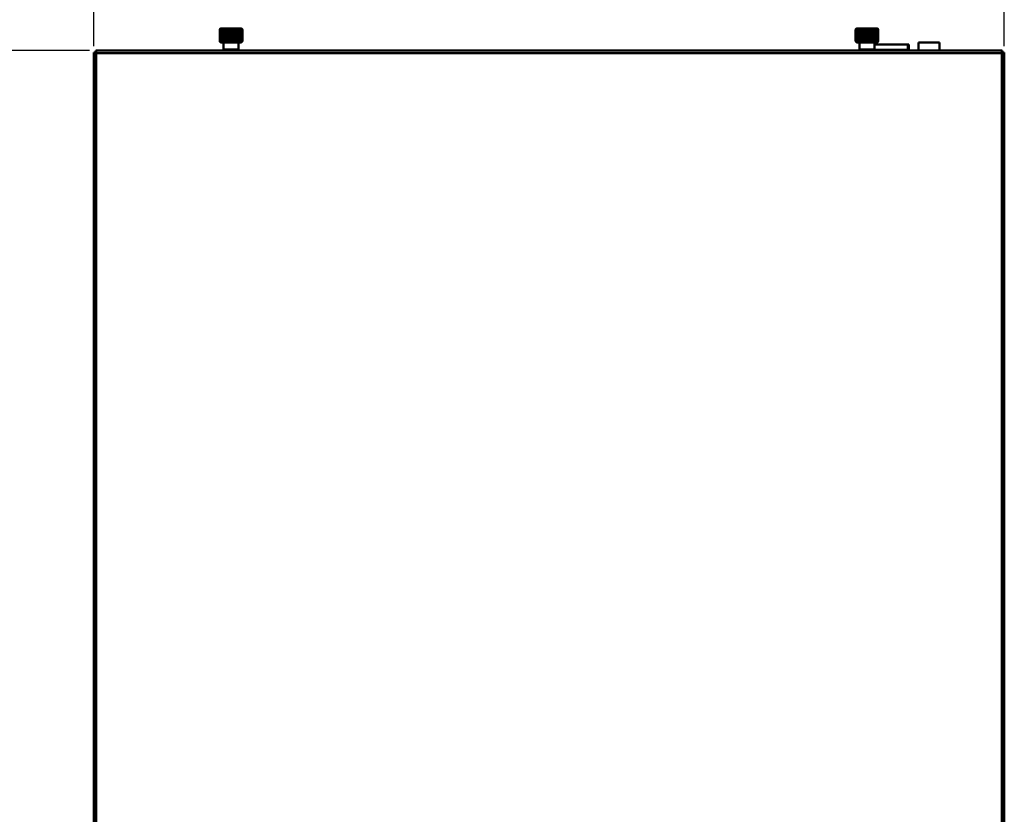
# Model space of a CAD drawing. Header units: millimetres. Extents: x 6596 to 7860, y -415 to 716.
# Tile 21 of 56: x 7026 to 7491, y -40 to 335. Entities that reach past the tile are written whole.
import ezdxf

# ---------------------------------------------------------------- set-up
doc = ezdxf.new("R2010")
doc.units = ezdxf.units.MM
doc.header["$LTSCALE"] = 81.675
doc.header["$PDMODE"] = 3
doc.header["$PDSIZE"] = 8
doc.layers.get('0').update_dxf_attribs({"linetype": 'CONTINUOUS'})
doc.layers.get('Defpoints').update_dxf_attribs({"linetype": 'CONTINUOUS'})
doc.layers.add('标注', color=4, linetype='CONTINUOUS', lineweight=13)
doc.layers.add('标注 @ 1', color=4, linetype='CONTINUOUS', lineweight=13)
doc.styles.get("Standard").update_dxf_attribs({"font": 'simfang_0.ttf'})
doc.dimstyles.new('18', dxfattribs={"dimscale": 0, "dimtxt": 18, "dimasz": 20, "dimexe": 2, "dimexo": 3, "dimgap": 3, "dimtad": 1, "dimtoh": 1, "dimdec": 1, "dimdsep": 46, "dimtxsty": 'Standard', "dimcen": 2.5, "dimclrd": 256, "dimclre": 4, "dimclrt": 256, "dimadec": 0, "dimazin": 0, "dimtfac": 1, "dimtdec": 1, "dimtmove": 0, "dimatfit": 3, "dimfxl": 5, "dimlwd": 25, "dimlwe": 25, "dimarcsym": 1})

# ---------------------------------------------------------------- blocks, each defined once
blk = doc.blocks.new('*D98')
at = {"layer": 'Defpoints', "color": 0, "transparency": 16777216}
for p in [(6991.2, 320.12), (7062.22, 320.12), (7034.87, -131.88)]:
    blk.add_point(p, dxfattribs=at)
at = {"layer": '标注', "color": 4, "linetype": 'Continuous', "lineweight": 25, "transparency": 16777216}
for p, q in [((7059.22, 320.12), (6989.2, 320.12)), ((7031.87, -131.88), (6989.2, -131.88))]:
    blk.add_line(p, q, dxfattribs=at)
at = {"layer": '标注', "linetype": 'Continuous', "lineweight": 25, "transparency": 16777216}
blk.add_line((6991.2, -111.88), (6991.2, 300.12), dxfattribs=at)
at = {"layer": '标注', "transparency": 16777216}
for points in [[(6987.86, 300.12), (6994.53, 300.12), (6991.2, 320.12)], [(6987.86, -111.88), (6994.53, -111.88), (6991.2, -131.88)]]:
    blk.add_solid(points, dxfattribs=at)
at = {"layer": '标注', "transparency": 16777216, "insert": (6979.09, 72.31), "char_height": 18, "attachment_point": 5, "rotation": 90}
blk.add_mtext('452', dxfattribs=at)
blk = doc.blocks.new('*D101')
at = {"layer": 'Defpoints', "color": 0, "transparency": 16777216}
for p in [(7490.82, 359.67), (7061.22, 319.12), (7490.82, 319.12)]:
    blk.add_point(p, dxfattribs=at)
at = {"layer": '标注', "color": 4, "linetype": 'Continuous', "lineweight": 25, "transparency": 16777216}
for p, q in [((7061.22, 322.12), (7061.22, 361.67)), ((7490.82, 322.12), (7490.82, 361.67))]:
    blk.add_line(p, q, dxfattribs=at)
at = {"layer": '标注', "linetype": 'Continuous', "lineweight": 25, "transparency": 16777216}
blk.add_line((7081.22, 359.67), (7470.82, 359.67), dxfattribs=at)
at = {"layer": '标注', "transparency": 16777216}
for points in [[(7081.22, 363.01), (7081.22, 356.34), (7061.22, 359.67)], [(7470.82, 363.01), (7470.82, 356.34), (7490.82, 359.67)]]:
    blk.add_solid(points, dxfattribs=at)
at = {"layer": '标注', "transparency": 16777216, "insert": (7276, 371.83), "char_height": 18, "attachment_point": 5}
blk.add_mtext('429.6', dxfattribs=at)

msp = doc.modelspace()

# ---------------------------------------------------------------- linework, layer by layer
at = {"linetype": 'Continuous', "lineweight": 50}
for p, q in [((7120.71, 330.11), (7120.66, 330.05)), ((7120.71, 330.11), (7120.66, 330.05)), ((7120.66, 324.45), (7120.66, 330.05)), ((7120.69, 330.05), (7120.66, 330.05)), ((7120.69, 330.05), (7120.69, 324.45)), ((7120.78, 324.45), (7120.78, 330.05)), ((7120.89, 330.05), (7120.78, 330.05)), ((7120.89, 330.05), (7120.89, 324.45)), ((7121.08, 330.49), (7121.01, 330.41)), ((7121.08, 330.49), (7121.01, 330.41)), ((7121.38, 330.49), (7121.06, 330.05)), ((7121.06, 324.45), (7121.06, 330.05)), ((7121.25, 330.05), (7121.06, 330.05)), ((7121.15, 330.55), (7121.08, 330.49)), ((7121.16, 330.49), (7121.09, 330.41)), ((7121.16, 330.49), (7121.09, 330.41)), ((7130.89, 330.55), (7121.15, 330.55)), ((7121.25, 330.05), (7121.25, 324.45)), ((7121.75, 330.49), (7121.5, 330.05)), ((7121.5, 324.45), (7121.5, 330.05)), ((7121.75, 330.05), (7121.5, 330.05)), ((7121.75, 330.05), (7121.75, 324.45)), ((7122.24, 330.49), (7122.07, 330.05)), ((7122.07, 324.45), (7122.07, 330.05)), ((7122.38, 330.05), (7122.07, 330.05)), ((7122.38, 330.05), (7122.38, 324.45)), ((7122.76, 324.45), (7122.76, 330.05)), ((7123.12, 330.05), (7122.76, 330.05)), ((7123.12, 330.05), (7123.12, 324.45)), ((7123.55, 324.02), (7123.55, 330.49)), ((7123.95, 330.05), (7123.55, 330.05)), ((7123.95, 330.05), (7124.33, 330.49)), ((7123.95, 330.05), (7123.95, 324.45)), ((7124.33, 324.02), (7124.33, 330.49)), ((7124.42, 324.45), (7124.42, 330.05)), ((7124.84, 330.05), (7124.42, 330.05)), ((7124.84, 330.05), (7125.16, 330.49)), ((7124.84, 330.05), (7124.84, 324.45)), ((7125.16, 324.02), (7125.16, 330.49)), ((7125.16, 330.49), (7125.33, 330.05)), ((7125.33, 324.45), (7125.33, 330.05)), ((7125.77, 330.05), (7125.33, 330.05)), ((7125.77, 330.05), (7126.02, 330.49)), ((7125.77, 330.05), (7125.77, 324.45)), ((7126.02, 324.02), (7126.02, 330.49)), ((7126.02, 330.49), (7126.27, 330.05)), ((7126.27, 324.45), (7126.27, 330.05)), ((7126.71, 330.05), (7126.27, 330.05)), ((7126.71, 330.05), (7126.88, 330.49)), ((7126.71, 330.05), (7126.71, 324.45)), ((7126.88, 324.02), (7126.88, 330.49)), ((7126.88, 330.49), (7127.19, 330.05)), ((7127.19, 324.45), (7127.19, 330.05)), ((7127.62, 330.05), (7127.19, 330.05)), ((7127.62, 330.05), (7127.62, 324.45)), ((7127.71, 324.02), (7127.71, 330.49)), ((7127.71, 330.49), (7128.09, 330.05)), ((7128.09, 324.45), (7128.09, 330.05)), ((7128.49, 330.05), (7128.09, 330.05)), ((7128.49, 324.02), (7128.49, 330.49)), ((7128.92, 324.45), (7128.92, 330.05)), ((7129.28, 330.05), (7128.92, 330.05)), ((7129.28, 330.05), (7129.28, 324.45)), ((7129.66, 324.45), (7129.66, 330.05)), ((7129.97, 330.05), (7129.66, 330.05)), ((7129.97, 330.05), (7129.8, 330.49)), ((7129.97, 330.05), (7129.97, 324.45)), ((7130.54, 330.05), (7130.29, 330.49)), ((7130.29, 324.45), (7130.29, 330.05)), ((7130.54, 330.05), (7130.29, 330.05)), ((7130.54, 330.05), (7130.54, 324.45)), ((7130.97, 330.05), (7130.66, 330.49)), ((7130.79, 324.45), (7130.79, 330.05)), ((7130.97, 330.05), (7130.79, 330.05)), ((7130.95, 330.41), (7130.88, 330.49)), ((7130.95, 330.41), (7130.88, 330.49)), ((7130.89, 330.55), (7130.95, 330.49)), ((7130.95, 330.49), (7131.03, 330.41)), ((7130.95, 330.49), (7131.03, 330.41)), ((7130.97, 330.05), (7130.97, 324.45)), ((7131.14, 324.45), (7131.14, 330.05)), ((7131.26, 330.05), (7131.14, 330.05)), ((7131.26, 330.05), (7131.26, 324.45)), ((7131.38, 330.05), (7131.33, 330.11)), ((7131.38, 330.05), (7131.33, 330.11)), ((7131.34, 324.45), (7131.34, 330.05)), ((7131.38, 330.05), (7131.34, 330.05)), ((7131.38, 330.05), (7131.38, 324.45)), ((7420.71, 330.11), (7420.66, 330.05)), ((7420.71, 330.11), (7420.66, 330.05)), ((7420.66, 324.45), (7420.66, 330.05)), ((7420.69, 330.05), (7420.66, 330.05)), ((7420.69, 330.05), (7420.69, 324.45)), ((7420.78, 324.45), (7420.78, 330.05)), ((7420.89, 330.05), (7420.78, 330.05)), ((7420.89, 330.05), (7420.89, 324.45)), ((7421.08, 330.49), (7421.01, 330.41)), ((7421.08, 330.49), (7421.01, 330.41)), ((7421.38, 330.49), (7421.06, 330.05)), ((7421.06, 324.45), (7421.06, 330.05)), ((7421.25, 330.05), (7421.06, 330.05)), ((7421.15, 330.55), (7421.08, 330.49)), ((7421.16, 330.49), (7421.09, 330.41)), ((7421.16, 330.49), (7421.09, 330.41)), ((7430.89, 330.55), (7421.15, 330.55)), ((7421.25, 330.05), (7421.25, 324.45)), ((7421.75, 330.49), (7421.5, 330.05)), ((7421.5, 324.45), (7421.5, 330.05)), ((7421.75, 330.05), (7421.5, 330.05)), ((7421.75, 330.05), (7421.75, 324.45)), ((7422.24, 330.49), (7422.07, 330.05)), ((7422.07, 324.45), (7422.07, 330.05)), ((7422.38, 330.05), (7422.07, 330.05)), ((7422.38, 330.05), (7422.38, 324.45)), ((7422.76, 324.45), (7422.76, 330.05)), ((7423.12, 330.05), (7422.76, 330.05)), ((7423.12, 330.05), (7423.12, 324.45)), ((7423.55, 324.02), (7423.55, 330.49)), ((7423.95, 330.05), (7423.55, 330.05)), ((7423.95, 330.05), (7424.33, 330.49)), ((7423.95, 330.05), (7423.95, 324.45)), ((7424.33, 324.02), (7424.33, 330.49)), ((7424.42, 324.45), (7424.42, 330.05)), ((7424.84, 330.05), (7424.42, 330.05)), ((7424.84, 330.05), (7425.16, 330.49)), ((7424.84, 330.05), (7424.84, 324.45)), ((7425.16, 324.02), (7425.16, 330.49)), ((7425.16, 330.49), (7425.33, 330.05)), ((7425.33, 324.45), (7425.33, 330.05)), ((7425.77, 330.05), (7425.33, 330.05)), ((7425.77, 330.05), (7426.02, 330.49)), ((7425.77, 330.05), (7425.77, 324.45)), ((7426.02, 324.02), (7426.02, 330.49)), ((7426.02, 330.49), (7426.27, 330.05)), ((7426.27, 324.45), (7426.27, 330.05)), ((7426.71, 330.05), (7426.27, 330.05)), ((7426.71, 330.05), (7426.88, 330.49)), ((7426.71, 330.05), (7426.71, 324.45)), ((7426.88, 324.02), (7426.88, 330.49)), ((7426.88, 330.49), (7427.19, 330.05)), ((7427.19, 324.45), (7427.19, 330.05)), ((7427.62, 330.05), (7427.19, 330.05)), ((7427.62, 330.05), (7427.62, 324.45)), ((7427.71, 324.02), (7427.71, 330.49)), ((7427.71, 330.49), (7428.09, 330.05)), ((7428.09, 324.45), (7428.09, 330.05)), ((7428.49, 330.05), (7428.09, 330.05)), ((7428.49, 324.02), (7428.49, 330.49)), ((7428.92, 324.45), (7428.92, 330.05)), ((7429.28, 330.05), (7428.92, 330.05)), ((7429.28, 330.05), (7429.28, 324.45)), ((7429.66, 324.45), (7429.66, 330.05)), ((7429.97, 330.05), (7429.66, 330.05)), ((7429.97, 330.05), (7429.8, 330.49)), ((7429.97, 330.05), (7429.97, 324.45)), ((7430.54, 330.05), (7430.29, 330.49)), ((7430.29, 324.45), (7430.29, 330.05)), ((7430.54, 330.05), (7430.29, 330.05)), ((7430.54, 330.05), (7430.54, 324.45)), ((7430.97, 330.05), (7430.66, 330.49)), ((7430.79, 324.45), (7430.79, 330.05)), ((7430.97, 330.05), (7430.79, 330.05)), ((7430.95, 330.41), (7430.88, 330.49)), ((7430.95, 330.41), (7430.88, 330.49)), ((7430.89, 330.55), (7430.95, 330.49)), ((7430.95, 330.49), (7431.03, 330.41)), ((7430.95, 330.49), (7431.03, 330.41)), ((7430.97, 330.05), (7430.97, 324.45)), ((7431.14, 324.45), (7431.14, 330.05)), ((7431.26, 330.05), (7431.14, 330.05)), ((7431.26, 330.05), (7431.26, 324.45)), ((7431.38, 330.05), (7431.33, 330.11)), ((7431.38, 330.05), (7431.33, 330.11)), ((7431.34, 324.45), (7431.34, 330.05)), ((7431.38, 330.05), (7431.34, 330.05)), ((7431.38, 330.05), (7431.38, 324.45)), ((7120.66, 324.45), (7120.69, 324.45)), ((7120.78, 324.45), (7120.89, 324.45)), ((7121.15, 324.03), (7120.78, 324.45)), ((7121.06, 324.45), (7121.25, 324.45)), ((7121.38, 324.02), (7121.06, 324.45)), ((7121.15, 323.95), (7121.07, 324.03)), ((7121.07, 324.03), (7121.08, 324.02)), ((7121.16, 324.02), (7121.15, 324.03)), ((7121.15, 323.95), (7130.89, 323.95)), ((7121.5, 324.45), (7121.75, 324.45)), ((7121.75, 324.02), (7121.5, 324.45)), ((7122.07, 324.45), (7122.38, 324.45)), ((7122.24, 324.02), (7122.07, 324.45)), ((7122.47, 320.52), (7122.27, 320.32)), ((7122.47, 320.52), (7122.47, 323.95)), ((7122.47, 320.52), (7129.57, 320.52)), ((7122.76, 324.45), (7123.12, 324.45)), ((7123.55, 324.45), (7123.95, 324.45)), ((7123.95, 324.45), (7124.33, 324.02)), ((7124.42, 324.45), (7124.84, 324.45)), ((7124.84, 324.45), (7125.16, 324.02)), ((7125.16, 324.02), (7125.33, 324.45)), ((7125.33, 324.45), (7125.77, 324.45)), ((7125.77, 324.45), (7126.02, 324.02)), ((7126.02, 324.02), (7126.27, 324.45)), ((7126.27, 324.45), (7126.71, 324.45)), ((7126.71, 324.45), (7126.88, 324.02)), ((7126.88, 324.02), (7127.19, 324.45)), ((7127.19, 324.45), (7127.62, 324.45)), ((7127.71, 324.02), (7128.09, 324.45)), ((7128.09, 324.45), (7128.49, 324.45)), ((7128.92, 324.45), (7129.28, 324.45)), ((7129.57, 320.52), (7129.57, 323.95)), ((7129.57, 320.52), (7129.77, 320.32)), ((7129.66, 324.45), (7129.97, 324.45)), ((7129.97, 324.45), (7129.8, 324.02)), ((7130.29, 324.45), (7130.54, 324.45)), ((7130.54, 324.45), (7130.29, 324.02)), ((7130.97, 324.45), (7130.66, 324.02)), ((7130.79, 324.45), (7130.97, 324.45)), ((7130.89, 324.03), (7130.88, 324.02)), ((7131.26, 324.45), (7130.89, 324.03)), ((7130.89, 323.95), (7130.97, 324.03)), ((7130.95, 324.02), (7130.97, 324.03)), ((7131.14, 324.45), (7131.26, 324.45)), ((7131.34, 324.45), (7131.38, 324.45)), ((7420.66, 324.45), (7420.69, 324.45)), ((7420.78, 324.45), (7420.89, 324.45)), ((7421.15, 324.03), (7420.78, 324.45)), ((7421.06, 324.45), (7421.25, 324.45)), ((7421.38, 324.02), (7421.06, 324.45)), ((7421.15, 323.95), (7421.07, 324.03)), ((7421.16, 324.02), (7421.15, 324.03)), ((7421.15, 323.95), (7430.89, 323.95)), ((7421.5, 324.45), (7421.75, 324.45)), ((7421.75, 324.02), (7421.5, 324.45)), ((7422.07, 324.45), (7422.38, 324.45)), ((7422.24, 324.02), (7422.07, 324.45)), ((7422.47, 320.52), (7422.27, 320.32)), ((7422.47, 320.52), (7422.47, 323.95)), ((7422.47, 320.52), (7429.57, 320.52)), ((7422.76, 324.45), (7423.12, 324.45)), ((7423.55, 324.45), (7423.95, 324.45)), ((7423.95, 324.45), (7424.33, 324.02)), ((7424.42, 324.45), (7424.84, 324.45)), ((7424.84, 324.45), (7425.16, 324.02)), ((7425.16, 324.02), (7425.33, 324.45)), ((7425.33, 324.45), (7425.77, 324.45)), ((7425.77, 324.45), (7426.02, 324.02)), ((7426.02, 324.02), (7426.27, 324.45)), ((7426.27, 324.45), (7426.71, 324.45)), ((7426.71, 324.45), (7426.88, 324.02)), ((7426.88, 324.02), (7427.19, 324.45)), ((7427.19, 324.45), (7427.62, 324.45)), ((7427.71, 324.02), (7428.09, 324.45)), ((7428.09, 324.45), (7428.49, 324.45)), ((7428.92, 324.45), (7429.28, 324.45)), ((7429.57, 320.52), (7429.57, 323.95)), ((7445.82, 322.92), (7429.57, 322.92)), ((7429.57, 320.52), (7429.77, 320.32)), ((7429.66, 324.45), (7429.97, 324.45)), ((7429.97, 324.45), (7429.8, 324.02)), ((7430.29, 324.45), (7430.54, 324.45)), ((7430.54, 324.45), (7430.29, 324.02)), ((7430.97, 324.45), (7430.66, 324.02)), ((7430.79, 324.45), (7430.97, 324.45)), ((7430.89, 324.03), (7430.88, 324.02)), ((7431.26, 324.45), (7430.89, 324.03)), ((7430.89, 323.95), (7430.97, 324.03)), ((7430.95, 324.02), (7430.97, 324.03)), ((7431.14, 324.45), (7431.26, 324.45)), ((7431.34, 324.45), (7431.38, 324.45)), ((7445.32, 320.42), (7445.32, 322.92)), ((7445.82, 322.92), (7445.82, 320.12)), ((7450.32, 323.92), (7450.32, 320.12)), ((7460.32, 323.92), (7450.32, 323.92)), ((7460.32, 320.12), (7460.32, 323.92)), ((7061.22, -102.58), (7061.22, 319.12)), ((7061.22, 319.12), (7062.42, 319.12)), ((7062.2, 318.95), (7062.42, 318.92)), ((7062.22, 318.92), (7062.22, 320.12)), ((7062.22, 320.12), (7489.82, 320.12)), ((7062.42, 318.92), (7062.4, 319.13)), ((7062.42, 318.92), (7062.42, -102.58)), ((7489.62, 318.92), (7062.42, 318.92)), ((7122.27, 320.12), (7122.27, 320.32)), ((7129.77, 320.32), (7122.27, 320.32)), ((7129.77, 320.12), (7129.77, 320.32)), ((7422.27, 320.12), (7422.27, 320.32)), ((7429.77, 320.32), (7422.27, 320.32)), ((7445.82, 320.42), (7429.67, 320.42)), ((7429.77, 320.12), (7429.77, 320.32)), ((7433.2, 320.12), (7433.2, 320.42)), ((7437.44, 320.42), (7437.44, 320.12)), ((7445.67, 320.12), (7445.67, 320.42)), ((7489.64, 319.15), (7489.62, 318.92)), ((7489.62, 319.12), (7490.82, 319.12)), ((7489.62, 318.92), (7489.82, 318.94)), ((7489.62, -102.58), (7489.62, 318.92)), ((7489.82, 320.12), (7489.82, 318.92)), ((7490.82, 319.12), (7490.82, -102.58))]:
    msp.add_line(p, q, dxfattribs=at)
for centre, radius, start, end in [((7155.45, 293.31), 50.58, 132.6824, 133.4047), ((7155.22, 296.38), 48.26, 135.1504, 135.6526), ((7155.86, 299.82), 46.31, 138.655, 139.2419), ((7155.81, 291.36), 52.12, 131.3464, 132.0655), ((7149.35, 302.22), 39.97, 135.0026, 135.1595), ((7156.24, 290.69), 52.66, 130.9118, 131.6295), ((7156.67, 291.36), 52.12, 131.3464, 132.0655), ((7157.14, 293.31), 50.58, 132.6824, 133.4047), ((7211.67, 312.69), 90.59, 168.6674, 168.9479), ((7157.78, 296.28), 48.39, 135.0189, 135.7427), ((7035.51, 312.69), 90.59, 11.0521, 11.3326), ((7220.03, 312), 94.15, 168.6728, 168.9428), ((7094.26, 296.28), 48.39, 44.2576, 44.9815), ((7036.87, 312), 94.15, 11.0572, 11.3272), ((7094.9, 293.31), 50.58, 46.5957, 47.3179), ((7095.37, 291.36), 52.12, 47.9349, 48.654), ((7095.8, 290.69), 52.66, 48.3709, 49.0886), ((7096.23, 291.36), 52.12, 47.9349, 48.654), ((7096.59, 293.31), 50.58, 46.5957, 47.3179), ((7102.69, 302.22), 39.97, 44.8405, 44.9974), ((7095.15, 298.93), 47.67, 40.767, 41.3372), ((7095.92, 295.49), 49.52, 44.3538, 44.8433), ((7455.45, 293.31), 50.58, 132.6824, 133.4047), ((7455.22, 296.38), 48.26, 135.1504, 135.6526), ((7455.86, 299.82), 46.31, 138.655, 139.2419), ((7455.81, 291.36), 52.12, 131.3464, 132.0655), ((7449.35, 302.22), 39.97, 135.0026, 135.1595), ((7456.24, 290.69), 52.66, 130.9118, 131.6295), ((7456.67, 291.36), 52.12, 131.3464, 132.0655), ((7457.14, 293.31), 50.58, 132.6824, 133.4047), ((7511.67, 312.69), 90.59, 168.6674, 168.9479), ((7457.78, 296.28), 48.39, 135.0189, 135.7427), ((7335.51, 312.69), 90.59, 11.0521, 11.3326), ((7520.03, 312), 94.15, 168.6728, 168.9428), ((7394.26, 296.28), 48.39, 44.2576, 44.9815), ((7336.87, 312), 94.15, 11.0572, 11.3272), ((7394.9, 293.31), 50.58, 46.5957, 47.3179), ((7395.37, 291.36), 52.12, 47.9349, 48.654), ((7395.8, 290.69), 52.66, 48.3709, 49.0886), ((7396.23, 291.36), 52.12, 47.9349, 48.654), ((7396.59, 293.31), 50.58, 46.5957, 47.3179), ((7402.69, 302.22), 39.97, 44.8405, 44.9974), ((7395.15, 298.93), 47.67, 40.767, 41.3372), ((7395.92, 295.49), 49.52, 44.3538, 44.8433), ((7159.4, 362.23), 54.12, 224.2749, 224.4378), ((7155.45, 361.2), 50.58, 226.596, 227.3182), ((7154.33, 357.25), 47.01, 224.4297, 224.9638), ((7155.81, 363.14), 52.12, 227.9352, 228.6543), ((7156.24, 363.82), 52.66, 228.3711, 229.0889), ((7156.67, 363.14), 52.12, 227.9352, 228.6543), ((7157.14, 361.2), 50.58, 226.596, 227.3182), ((7211.37, 341.76), 90.28, 191.0518, 191.3333), ((7157.78, 358.22), 48.39, 224.2579, 224.9818), ((7035.81, 341.76), 90.28, 348.6667, 348.9482), ((7220.38, 342.58), 94.51, 191.058, 191.3269), ((7094.26, 358.22), 48.39, 315.0179, 315.7417), ((7036.52, 342.58), 94.51, 348.6731, 348.942), ((7094.9, 361.2), 50.58, 312.6815, 313.4037), ((7095.37, 363.14), 52.11, 311.3454, 312.0645), ((7095.8, 363.82), 52.66, 310.9108, 311.6285), ((7096.23, 363.14), 52.11, 311.3454, 312.0645), ((7096.59, 361.2), 50.58, 312.6815, 313.4037), ((7097.84, 357.12), 46.82, 315.0352, 315.5713), ((7092.15, 362.7), 54.79, 315.5646, 315.7256), ((7459.4, 362.23), 54.12, 224.2749, 224.4378), ((7455.45, 361.2), 50.58, 226.596, 227.3182), ((7454.33, 357.25), 47.01, 224.4297, 224.9638), ((7455.81, 363.14), 52.12, 227.9352, 228.6543), ((7456.24, 363.82), 52.66, 228.3711, 229.0889), ((7456.67, 363.14), 52.12, 227.9352, 228.6543), ((7457.14, 361.2), 50.58, 226.596, 227.3182), ((7511.37, 341.76), 90.28, 191.0518, 191.3333), ((7457.78, 358.22), 48.39, 224.2579, 224.9818), ((7335.81, 341.76), 90.28, 348.6667, 348.9482), ((7520.38, 342.58), 94.51, 191.058, 191.3269), ((7394.26, 358.22), 48.39, 315.0179, 315.7417), ((7336.52, 342.58), 94.51, 348.6731, 348.942), ((7394.9, 361.2), 50.58, 312.6815, 313.4037), ((7395.37, 363.14), 52.11, 311.3454, 312.0645), ((7395.8, 363.82), 52.66, 310.9108, 311.6285), ((7396.23, 363.14), 52.11, 311.3454, 312.0645), ((7396.59, 361.2), 50.58, 312.6815, 313.4037), ((7397.84, 357.12), 46.82, 315.0352, 315.5713), ((7392.15, 362.7), 54.79, 315.5646, 315.7256), ((7026.46, 315.28), 36.14, 6.1122, 6.5196), ((7485.97, 354.88), 36.14, 276.1122, 276.5196)]:
    msp.add_arc(centre, radius, start, end, dxfattribs=at)
for points, knots in [([(7061.22, 319.12), (7061.22, 319.11), (7061.25, 319.09), (7061.34, 319.06), (7061.53, 319.03), (7061.83, 318.99), (7062.07, 318.96), (7062.2, 318.95)], [0, 0, 0, 0, 0.028376, 0.085772, 0.294908, 0.611698, 1, 1, 1, 1]), ([(7062.37, 319.38), (7062.36, 319.48), (7062.34, 319.66), (7062.3, 319.9), (7062.27, 320.03), (7062.24, 320.12), (7062.22, 320.12)], [0, 0, 0, 0, 0.39898, 0.712823, 0.916257, 1, 1, 1, 1]), ([(7062.22, 319.12), (7062.22, 319.08), (7062.29, 319), (7062.37, 318.95), (7062.42, 318.92)], [0, 0, 0, 0, 0.40088, 1, 1, 1, 1]), ([(7062.42, 318.92), (7062.41, 318.94), (7062.36, 319.01), (7062.32, 319.08), (7062.27, 319.11)], [0, 0, 0, 0, 0.289709, 1, 1, 1, 1]), ([(7489.82, 319.12), (7489.78, 319.12), (7489.7, 319.05), (7489.65, 318.97), (7489.62, 318.92)], [0, 0, 0, 0, 0.40088, 1, 1, 1, 1]), ([(7489.62, 318.92), (7489.64, 318.94), (7489.7, 318.98), (7489.77, 319.02), (7489.8, 319.07)], [0, 0, 0, 0, 0.289709, 1, 1, 1, 1]), ([(7489.82, 320.12), (7489.81, 320.12), (7489.79, 320.1), (7489.76, 320.01), (7489.72, 319.81), (7489.68, 319.51), (7489.66, 319.28), (7489.64, 319.15)], [0, 0, 0, 0, 0.028376, 0.085772, 0.294908, 0.611698, 1, 1, 1, 1]), ([(7490.08, 318.97), (7490.18, 318.98), (7490.36, 319.01), (7490.6, 319.04), (7490.73, 319.07), (7490.82, 319.1), (7490.82, 319.12)], [0, 0, 0, 0, 0.39898, 0.712823, 0.916257, 1, 1, 1, 1])]:
    msp.add_open_spline(points, degree=3, knots=knots, dxfattribs=at)
for points in [[(7062.27, 319.11), (7062.25, 319.12), (7062.24, 319.12), (7062.22, 319.12)], [(7489.8, 319.07), (7489.81, 319.09), (7489.82, 319.11), (7489.82, 319.12)]]:
    msp.add_open_spline(points, degree=3, dxfattribs=at)

# ---------------------------------------------------------------- dimensions: what is measured, and where the dimension line sits
at = {"layer": '标注 @ 1'}
dim = msp.add_linear_dim(base=(7490.82, 359.67), p1=(7061.22, 319.12), p2=(7490.82, 319.12), dimstyle='18', override={"dimscale": 1, "dimtix": 0, "dimtofl": 1, "dimtmove": 0, "dimatfit": 3}, dxfattribs=at)
dim.commit()
dim.dimension.update_dxf_attribs({"geometry": '*D101', "text_midpoint": (7276, 359.67), "dimtype": 160})
dim = msp.add_linear_dim(base=(6991.2, 320.12), p1=(7034.87, -131.88), p2=(7062.22, 320.12), angle=90, dimstyle='18', override={"dimscale": 1, "dimtix": 0, "dimtofl": 1, "dimtmove": 0, "dimatfit": 3}, dxfattribs=at)
dim.commit()
dim.dimension.update_dxf_attribs({"geometry": '*D98', "text_midpoint": (6991.2, 72.31), "dimtype": 160})

doc.saveas('drawing.dxf')
